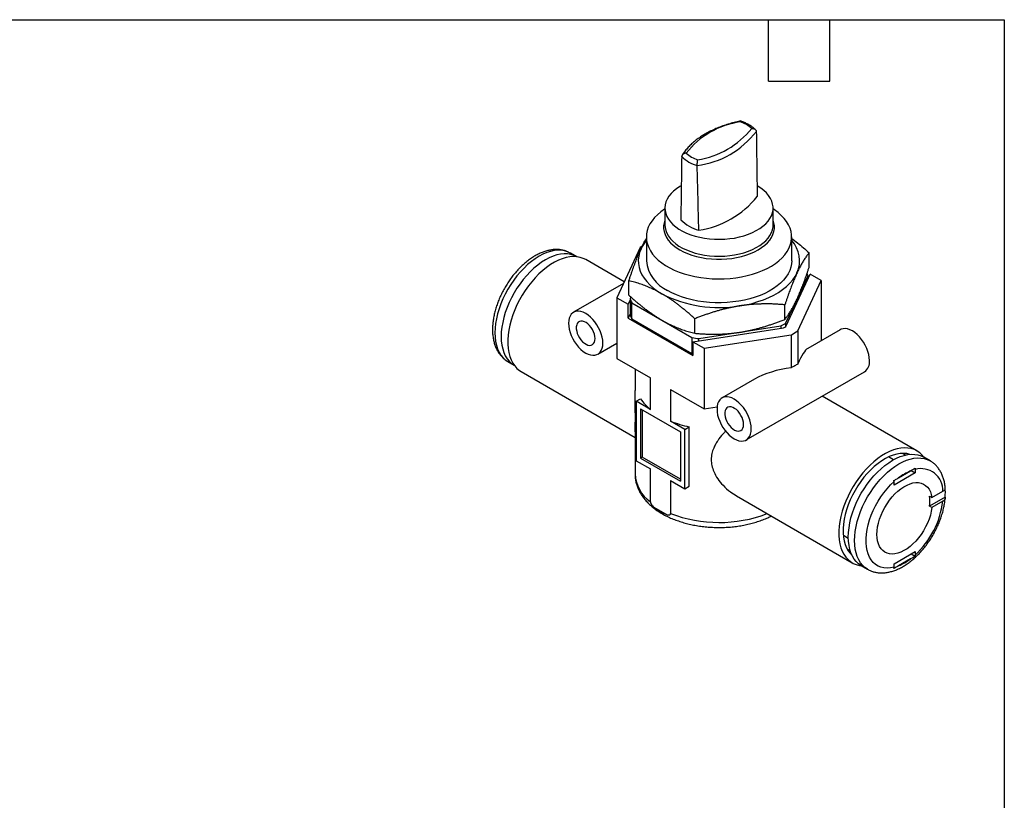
# Model space of a CAD drawing. Header units: millimetres. Extents: x 6 to 273, y 6 to 210.
# Tile 3 of 3: x 151 to 273, y 113 to 210. Entities that reach past the tile are written whole.
import ezdxf

# ---------------------------------------------------------------- set-up
doc = ezdxf.new("R2010")
doc.units = ezdxf.units.MM
doc.linetypes.add('SLD-Solid', pattern=[0])
doc.layers.add('TEXT', color=140, linetype='SLD-Solid', lineweight=25)

msp = doc.modelspace()

# ---------------------------------------------------------------- linework, layer by layer
for p, q in [((231.02, 186.23), (231.02, 184.13)), ((244.42, 184.13), (244.42, 186.23)), ((244.42, 184.08), (244.42, 184.13)), ((228.72, 182.65), (228.72, 179.69)), ((246.72, 179.69), (246.72, 182.65)), ((219.32, 180.65), (219.3, 180.66)), ((220.09, 180.2), (219.32, 180.65)), ((227.95, 181.35), (225.06, 175.12)), ((248.87, 178.88), (248.87, 180.69)), ((225.97, 177.09), (221.21, 179.84)), ((245.98, 171.57), (248.99, 178.05)), ((250.37, 177.25), (248.99, 178.05)), ((225.88, 176.9), (219.71, 173.33)), ((226.56, 175.43), (226.56, 177.24)), ((247.38, 174.93), (248.74, 177.87)), ((247.48, 171.01), (250.37, 177.25)), ((248.74, 177.87), (248.74, 177.51)), ((250.37, 177.25), (250.37, 169.81)), ((225.06, 175.12), (225.06, 167.61)), ((225.06, 175.12), (226.45, 174.32)), ((226.7, 174.86), (226.45, 174.32)), ((226.8, 175.22), (226.7, 174.99)), ((226.7, 174.99), (226.7, 173.03)), ((226.92, 172.53), (226.92, 174.49)), ((226.92, 174.49), (230.65, 172.35)), ((246.01, 172), (247.38, 174.93)), ((226.45, 172.61), (226.45, 174.32)), ((245.88, 172.44), (245.88, 174.25)), ((226.7, 173.14), (226.45, 172.61)), ((226.45, 172.61), (234.49, 167.96)), ((226.92, 172.53), (234.37, 168.24)), ((230.65, 172.35), (234.37, 170.2)), ((234.73, 170.72), (234.73, 172.53)), ((246.01, 171.64), (246.01, 172)), ((234.49, 169.68), (245.72, 171.41)), ((235.22, 170.07), (240.3, 170.85)), ((240.3, 170.85), (245.39, 171.64)), ((245.39, 171.64), (245.39, 171.36)), ((247.48, 171.01), (247.48, 166.92)), ((252.73, 171.17), (248.7, 168.84)), ((222.71, 168.13), (225.06, 169.49)), ((234.37, 170.2), (234.37, 168.24)), ((234.49, 169.68), (235.88, 168.88)), ((234.49, 169.68), (234.49, 167.96)), ((235.22, 169.79), (235.22, 170.07)), ((235.88, 168.88), (246.67, 170.55)), ((246.67, 170.55), (246.67, 166.46)), ((235.88, 168.88), (235.88, 161.36)), ((211.57, 167.22), (212.34, 166.78)), ((225.06, 167.61), (229.22, 165.21)), ((213.21, 165.99), (227.32, 157.84)), ((227.32, 166.31), (227.32, 163.63)), ((241.09, 157.52), (255.73, 165.97)), ((229.22, 161.29), (229.22, 165.21)), ((242.12, 165.04), (238.09, 162.72)), ((231.71, 163.77), (235.88, 161.36)), ((231.71, 163.77), (231.71, 159.85)), ((227.46, 162.3), (228, 162.61)), ((227.46, 162.3), (227.46, 154.95)), ((229.22, 161.29), (227.46, 162.3)), ((262.22, 156.17), (250.48, 162.94)), ((227.99, 161.38), (232.94, 158.53)), ((227.99, 161.38), (227.99, 155.26)), ((228.21, 161.26), (228.21, 155.38)), ((235.88, 161.36), (237.48, 161.61)), ((233.47, 158.83), (231.71, 159.85)), ((227.32, 158.53), (227.32, 153.32)), ((232.94, 158.53), (232.94, 152.4)), ((233.47, 158.83), (234.01, 159.14)), ((233.47, 151.48), (233.47, 158.83)), ((234.01, 151.79), (234.01, 159.14)), ((227.46, 154.95), (229.22, 153.94)), ((228.21, 155.38), (227.99, 155.26)), ((227.99, 155.26), (232.94, 152.4)), ((232.94, 152.65), (228.21, 155.38)), ((259.33, 155.06), (258.72, 155.42)), ((261.34, 155.73), (261.32, 155.75)), ((263.87, 154.93), (263.09, 155.38)), ((229.22, 149.85), (229.22, 153.94)), ((259.96, 152.83), (261.43, 153.68)), ((261.51, 153.73), (262.01, 153.44)), ((262.01, 153.87), (262.01, 153.44)), ((231.71, 152.5), (233.47, 151.48)), ((231.71, 152.5), (231.71, 148.42)), ((262.01, 153.44), (259.39, 151.93)), ((233.47, 151.48), (234.01, 151.79)), ((259.39, 151.93), (259.39, 152.36)), ((239.89, 150.59), (254.22, 142.31)), ((263.8, 150.54), (264.09, 150.38)), ((265.73, 150.43), (263.8, 149.32)), ((264.09, 150.38), (265.44, 151.16)), ((229.66, 149.2), (231.28, 148.26)), ((264.09, 149.15), (263.8, 149.32)), ((265.44, 149.94), (264.09, 149.15)), ((253.12, 145.72), (253.73, 145.36)), ((254.14, 143.31), (254.16, 143.3)), ((259.39, 142.18), (262.01, 143.69)), ((261.43, 142.79), (259.96, 141.94)), ((261.51, 143.41), (262, 143.13)), ((262.01, 143.69), (262.01, 143.27)), ((255.34, 141.96), (256.12, 141.51)), ((259.39, 141.76), (259.39, 142.18))]:
    msp.add_line(p, q)
at = {"flags": 128}
for points in [[(233.03, 188.99), (232.87, 188.9), (232.46, 188.62), (232.09, 188.33), (231.78, 188.02), (231.51, 187.69), (231.3, 187.34), (231.15, 186.99), (231.05, 186.63), (231.02, 186.27), (231.04, 185.91), (231.12, 185.55), (231.26, 185.2), (231.45, 184.85), (231.7, 184.52), (232.01, 184.2), (232.36, 183.9), (232.76, 183.62), (233.21, 183.37), (233.69, 183.14), (234.21, 182.93), (234.76, 182.76), (235.34, 182.61), (235.93, 182.5), (236.54, 182.42), (237.17, 182.37), (237.8, 182.36), (238.42, 182.38), (239.04, 182.44), (239.65, 182.52), (240.24, 182.65), (240.81, 182.8), (241.36, 182.98), (241.87, 183.19), (242.34, 183.43), (242.78, 183.69), (243.16, 183.98), (243.51, 184.28), (243.8, 184.6), (244.03, 184.94), (244.21, 185.28), (244.34, 185.64), (244.41, 186), (244.41, 186.36), (244.36, 186.72), (244.25, 187.08), (244.08, 187.43), (243.86, 187.77), (243.58, 188.1), (243.25, 188.4), (242.88, 188.69), (242.45, 188.96), (242.45, 188.96)], [(231.02, 186.12), (230.98, 186.09), (230.51, 185.76), (230.1, 185.41), (229.73, 185.04), (229.42, 184.66), (229.16, 184.26), (228.96, 183.85), (228.82, 183.44), (228.74, 183.02), (228.72, 182.59), (228.75, 182.17), (228.85, 181.75), (229.01, 181.34), (229.22, 180.93), (229.49, 180.54), (229.82, 180.16), (230.2, 179.79), (230.62, 179.45), (231.1, 179.13), (231.62, 178.83), (232.18, 178.55), (232.77, 178.3), (233.4, 178.09), (234.06, 177.9), (234.74, 177.74), (235.45, 177.62), (236.16, 177.53), (236.89, 177.47), (237.62, 177.45), (238.36, 177.46), (239.09, 177.51), (239.81, 177.59), (240.52, 177.71), (241.2, 177.86), (241.87, 178.04), (242.5, 178.25), (243.11, 178.49), (243.68, 178.75), (244.21, 179.05), (244.7, 179.37), (245.14, 179.71), (245.53, 180.06), (245.86, 180.44), (246.15, 180.83), (246.38, 181.23), (246.55, 181.65), (246.66, 182.06), (246.71, 182.49), (246.7, 182.91), (246.64, 183.33), (246.51, 183.75), (246.33, 184.16), (246.08, 184.56), (245.79, 184.95), (245.43, 185.32), (245.03, 185.67), (244.58, 186.01), (244.42, 186.12)], [(231.02, 184.74), (230.91, 184.41), (230.85, 184.05), (230.85, 183.68), (230.91, 183.32), (231.03, 182.96), (231.2, 182.6), (231.43, 182.26), (231.71, 181.93), (232.05, 181.62), (232.43, 181.33), (232.86, 181.06), (233.33, 180.81), (233.83, 180.59), (234.37, 180.4), (234.94, 180.24), (235.53, 180.1), (236.14, 180), (236.77, 179.94), (237.4, 179.9), (238.03, 179.9), (238.67, 179.94), (239.29, 180), (239.9, 180.1), (240.49, 180.24), (241.06, 180.4), (241.6, 180.59), (242.11, 180.81), (242.57, 181.06), (243, 181.33), (243.38, 181.62), (243.72, 181.93), (244, 182.26), (244.23, 182.6), (244.4, 182.96), (244.52, 183.32), (244.58, 183.68), (244.58, 184.05), (244.52, 184.41), (244.42, 184.74)], [(231.02, 184.13), (231.04, 183.81), (231.12, 183.46), (231.26, 183.1), (231.45, 182.76), (231.7, 182.42), (232.01, 182.11), (232.36, 181.81), (232.76, 181.53), (233.21, 181.27), (233.69, 181.04), (234.21, 180.84), (234.76, 180.66), (235.34, 180.52), (235.93, 180.4), (236.54, 180.32), (237.17, 180.28), (237.8, 180.26), (238.42, 180.29), (239.04, 180.34), (239.65, 180.43), (240.24, 180.55), (240.81, 180.7), (241.36, 180.88), (241.87, 181.1), (242.34, 181.33), (242.78, 181.6), (243.16, 181.88), (243.51, 182.18), (243.8, 182.51), (244.03, 182.84), (244.21, 183.19), (244.34, 183.54), (244.41, 183.91), (244.42, 184.08)], [(219.3, 180.66), (218.97, 180.82), (218.59, 180.93), (218.18, 181), (217.76, 181.01), (217.32, 180.96), (216.86, 180.87), (216.39, 180.72), (215.92, 180.52), (215.44, 180.26), (214.97, 179.96), (214.49, 179.62), (214.02, 179.23), (213.57, 178.8), (213.13, 178.33), (212.7, 177.83), (212.3, 177.31), (211.92, 176.75), (211.57, 176.17), (211.24, 175.58), (210.95, 174.97), (210.7, 174.36), (210.48, 173.74), (210.29, 173.13), (210.15, 172.52), (210.05, 171.92), (209.98, 171.34), (209.96, 170.77), (209.98, 170.23), (210.05, 169.72), (210.15, 169.24), (210.29, 168.8), (210.48, 168.39), (210.7, 168.03), (210.95, 167.71), (211.24, 167.45), (211.57, 167.22), (211.57, 167.22)], [(220.1, 180.2), (219.74, 180.37), (219.36, 180.49), (218.96, 180.55), (218.54, 180.56), (218.09, 180.52), (217.64, 180.42), (217.17, 180.27), (216.7, 180.07), (216.22, 179.82), (215.74, 179.52), (215.27, 179.17), (214.8, 178.78), (214.35, 178.35), (213.9, 177.89), (213.48, 177.39), (213.08, 176.86), (212.7, 176.3), (212.35, 175.72), (212.02, 175.13), (211.73, 174.53), (211.47, 173.91), (211.25, 173.29), (211.07, 172.68), (210.93, 172.07), (210.82, 171.47), (210.76, 170.89), (210.74, 170.32), (210.76, 169.78), (210.82, 169.27), (210.93, 168.79), (211.07, 168.35), (211.25, 167.95), (211.47, 167.58), (211.73, 167.27), (212.02, 167), (212.35, 166.78), (212.35, 166.78)], [(228.06, 181.19), (227.88, 180.74), (227.77, 180.28), (227.72, 179.81), (227.73, 179.35), (227.82, 178.88), (227.96, 178.43), (228.17, 177.98), (228.44, 177.54), (228.77, 177.12), (229.16, 176.71), (229.6, 176.32), (230.1, 175.95), (230.65, 175.61)], [(221.21, 179.84), (220.9, 180), (220.52, 180.12), (220.11, 180.2), (219.68, 180.22), (219.23, 180.18), (218.77, 180.1), (218.3, 179.95), (217.82, 179.76), (217.33, 179.52), (216.85, 179.22), (216.36, 178.88), (215.88, 178.5), (215.42, 178.07), (214.96, 177.61), (214.52, 177.11), (214.11, 176.58), (213.71, 176.03), (213.34, 175.45), (213, 174.85), (212.69, 174.24), (212.42, 173.61), (212.18, 172.99), (211.97, 172.36), (211.81, 171.74), (211.68, 171.12), (211.6, 170.52), (211.56, 169.93), (211.56, 169.37), (211.6, 168.84), (211.68, 168.33), (211.81, 167.86), (211.97, 167.42), (212.18, 167.03), (212.42, 166.68), (212.69, 166.38), (213, 166.12), (213.21, 165.99)], [(246.72, 179.69), (246.69, 179.32), (246.61, 178.9), (246.47, 178.49), (246.27, 178.08), (246.01, 177.68), (245.7, 177.3), (245.34, 176.93), (244.92, 176.58), (244.46, 176.25), (243.95, 175.95), (243.4, 175.67), (242.81, 175.41), (242.19, 175.19), (241.54, 174.99), (240.86, 174.83), (240.16, 174.7), (239.45, 174.6), (238.72, 174.53), (237.99, 174.5), (237.26, 174.51), (236.53, 174.54), (235.8, 174.62), (235.09, 174.72), (234.4, 174.86), (233.73, 175.04), (233.08, 175.24), (232.47, 175.47), (231.89, 175.73), (231.35, 176.02)], [(240.3, 174.12), (241.07, 174.26), (241.82, 174.43), (242.54, 174.64), (243.23, 174.88), (243.88, 175.15), (244.5, 175.45), (245.07, 175.78), (245.59, 176.13), (246.06, 176.51), (246.48, 176.91), (246.84, 177.33), (247.14, 177.76), (247.38, 178.2)], [(223.33, 169.51), (223.31, 169.87), (223.24, 170.25), (223.14, 170.64), (222.99, 171.03), (222.81, 171.41), (222.59, 171.78), (222.35, 172.13), (222.09, 172.45), (221.8, 172.74), (221.51, 172.98), (221.21, 173.18), (220.9, 173.33), (220.61, 173.43), (220.32, 173.47), (220.06, 173.46), (219.82, 173.39), (219.6, 173.26), (219.42, 173.09), (219.28, 172.86), (219.17, 172.6), (219.11, 172.29), (219.08, 171.96), (219.11, 171.6), (219.17, 171.22), (219.28, 170.83), (219.42, 170.44), (219.6, 170.05), (219.82, 169.68), (220.06, 169.33), (220.32, 169.01), (220.61, 168.73), (220.9, 168.48), (221.21, 168.28), (221.51, 168.13), (221.8, 168.04), (222.09, 168), (222.35, 168.01), (222.59, 168.08), (222.81, 168.2), (222.99, 168.38), (223.14, 168.6), (223.24, 168.87), (223.31, 169.17), (223.33, 169.51)], [(222.37, 170.06), (222.35, 170.33), (222.29, 170.61), (222.19, 170.89), (222.05, 171.18), (221.88, 171.44), (221.69, 171.68), (221.48, 171.88), (221.26, 172.05), (221.04, 172.16), (220.82, 172.23), (220.62, 172.24), (220.44, 172.19), (220.29, 172.1), (220.17, 171.95), (220.09, 171.76), (220.04, 171.53), (220.04, 171.28), (220.09, 171), (220.17, 170.71), (220.29, 170.43), (220.44, 170.16), (220.62, 169.9), (220.82, 169.68), (221.04, 169.5), (221.26, 169.36), (221.48, 169.27), (221.69, 169.23), (221.88, 169.24), (222.05, 169.32), (222.19, 169.44), (222.29, 169.61), (222.35, 169.82), (222.37, 170.06)], [(256.35, 167.35), (256.33, 167.71), (256.26, 168.08), (256.16, 168.47), (256.01, 168.86), (255.83, 169.25), (255.62, 169.62), (255.37, 169.97), (255.11, 170.29), (254.83, 170.58), (254.53, 170.82), (254.23, 171.02), (253.93, 171.17), (253.63, 171.27), (253.35, 171.31), (253.08, 171.29), (252.84, 171.22), (252.73, 171.17)], [(234.37, 168.24), (234.47, 168.22), (234.49, 168.22)], [(241.71, 158.9), (241.69, 159.26), (241.63, 159.63), (241.52, 160.02), (241.37, 160.41), (241.19, 160.8), (240.98, 161.17), (240.74, 161.52), (240.47, 161.84), (240.19, 162.13), (239.89, 162.37), (239.59, 162.57), (239.29, 162.72), (238.99, 162.82), (238.71, 162.86), (238.44, 162.84), (238.2, 162.77), (237.99, 162.65), (237.81, 162.47), (237.66, 162.25), (237.55, 161.98), (237.49, 161.68), (237.47, 161.34), (237.49, 160.98), (237.55, 160.6), (237.66, 160.22), (237.81, 159.83), (237.99, 159.44), (238.2, 159.07), (238.44, 158.72), (238.71, 158.4), (238.99, 158.11), (239.29, 157.87), (239.59, 157.67), (239.89, 157.52), (240.19, 157.42), (240.47, 157.38), (240.74, 157.4), (240.98, 157.47), (241.19, 157.59), (241.37, 157.77), (241.52, 157.99), (241.63, 158.25), (241.69, 158.56), (241.71, 158.9)], [(240.76, 159.45), (240.74, 159.71), (240.67, 160), (240.57, 160.28), (240.43, 160.56), (240.27, 160.83), (240.08, 161.07), (239.87, 161.27), (239.65, 161.43), (239.42, 161.55), (239.21, 161.61), (239.01, 161.62), (238.83, 161.58), (238.67, 161.48), (238.55, 161.34), (238.47, 161.15), (238.43, 160.92), (238.43, 160.66), (238.47, 160.39), (238.55, 160.1), (238.67, 159.82), (238.83, 159.54), (239.01, 159.29), (239.21, 159.07), (239.42, 158.88), (239.65, 158.74), (239.87, 158.65), (240.08, 158.61), (240.27, 158.63), (240.43, 158.7), (240.57, 158.82), (240.67, 158.99), (240.74, 159.2), (240.76, 159.45)], [(263.09, 155.38), (262.88, 155.63), (262.59, 155.91), (262.27, 156.14), (261.91, 156.32), (261.53, 156.45), (261.12, 156.52), (260.69, 156.54), (260.25, 156.51), (259.78, 156.42), (259.31, 156.28), (258.83, 156.09), (258.34, 155.84), (257.86, 155.55), (257.37, 155.21), (256.9, 154.82), (256.43, 154.4), (255.97, 153.94), (255.54, 153.44), (255.12, 152.91), (254.72, 152.35), (254.35, 151.77), (254.01, 151.17), (253.7, 150.56), (253.43, 149.94), (253.19, 149.31), (252.98, 148.68), (252.82, 148.06), (252.7, 147.44), (252.61, 146.84), (252.57, 146.26), (252.57, 145.7), (252.61, 145.16), (252.7, 144.65), (252.82, 144.18), (252.98, 143.75), (253.19, 143.36), (253.43, 143.01), (253.7, 142.7), (254.01, 142.45), (254.35, 142.24), (254.72, 142.09), (255.12, 141.99), (255.34, 141.96)], [(261.37, 155.73), (261.37, 155.73), (260.99, 155.82), (260.58, 155.86), (260.16, 155.84), (259.72, 155.77), (259.27, 155.64), (258.8, 155.46), (258.34, 155.23), (257.87, 154.94), (257.41, 154.62), (256.95, 154.24), (256.51, 153.83), (256.07, 153.37), (255.66, 152.89), (255.27, 152.37), (254.9, 151.83), (254.56, 151.26), (254.25, 150.68), (253.97, 150.09), (253.73, 149.49), (253.52, 148.88), (253.35, 148.28), (253.23, 147.69), (253.14, 147.11), (253.1, 146.55), (253.1, 146.01), (253.14, 145.5), (253.23, 145.02), (253.35, 144.57), (253.52, 144.17), (253.73, 143.8), (253.97, 143.48), (254.17, 143.27)], [(255.34, 141.96), (255.34, 141.96), (255.01, 142.18), (254.72, 142.45), (254.47, 142.76), (254.25, 143.13), (254.06, 143.53), (253.92, 143.97), (253.82, 144.45), (253.75, 144.97), (253.73, 145.5), (253.75, 146.07), (253.82, 146.65), (253.92, 147.25), (254.06, 147.86), (254.25, 148.48), (254.47, 149.09), (254.72, 149.71), (255.01, 150.31), (255.34, 150.91), (255.69, 151.48), (256.07, 152.04), (256.47, 152.57), (256.9, 153.07), (257.34, 153.53), (257.79, 153.96), (258.26, 154.35), (258.73, 154.7), (259.21, 155), (259.69, 155.25), (260.16, 155.45), (260.63, 155.6), (261.09, 155.7), (261.53, 155.74), (261.95, 155.73), (262.36, 155.67), (262.74, 155.55), (263.09, 155.38)], [(256.11, 141.51), (255.79, 141.73), (255.5, 142), (255.24, 142.32), (255.02, 142.68), (254.84, 143.08), (254.7, 143.53), (254.59, 144), (254.53, 144.52), (254.51, 145.06), (254.53, 145.62), (254.59, 146.2), (254.7, 146.8), (254.84, 147.41), (255.02, 148.03), (255.24, 148.64), (255.5, 149.26), (255.79, 149.86), (256.12, 150.46), (256.47, 151.03), (256.85, 151.59), (257.25, 152.12), (257.67, 152.62), (258.12, 153.08), (258.57, 153.51), (259.04, 153.9), (259.51, 154.25), (259.99, 154.55), (260.47, 154.8), (260.94, 155), (261.41, 155.15), (261.86, 155.25), (262.31, 155.29), (262.73, 155.28), (263.13, 155.22), (263.51, 155.1), (263.86, 154.94)], [(260.76, 155.63), (260.49, 155.83), (260.46, 155.86)], [(259.39, 141.76), (258.96, 141.67), (258.54, 141.65), (258.14, 141.68), (257.77, 141.77), (257.42, 141.91), (257.1, 142.11), (256.82, 142.36), (256.57, 142.66), (256.36, 143), (256.19, 143.4), (256.06, 143.83), (255.97, 144.29), (255.93, 144.79), (255.93, 145.32), (255.97, 145.87), (256.06, 146.44), (256.19, 147.02), (256.36, 147.61), (256.57, 148.2), (256.82, 148.79), (257.1, 149.36), (257.42, 149.93), (257.77, 150.47), (258.14, 150.99), (258.54, 151.48), (258.96, 151.94), (259.39, 152.36)], [(264.09, 149.15), (264.01, 148.68), (263.89, 148.2), (263.73, 147.71), (263.53, 147.22), (263.3, 146.74), (263.04, 146.27), (262.75, 145.82), (262.43, 145.4), (262.1, 145), (261.74, 144.64), (261.38, 144.32), (261, 144.04), (260.62, 143.81), (260.24, 143.62), (259.87, 143.49), (259.51, 143.41), (259.16, 143.38), (258.83, 143.41), (258.53, 143.49), (258.25, 143.63), (258, 143.81), (257.78, 144.05), (257.6, 144.33), (257.46, 144.65), (257.35, 145.01), (257.29, 145.41), (257.27, 145.83), (257.29, 146.28), (257.35, 146.75), (257.46, 147.23), (257.6, 147.72), (257.78, 148.21), (258, 148.69), (258.25, 149.16), (258.53, 149.62), (258.83, 150.06), (259.16, 150.46), (259.51, 150.84), (259.87, 151.18), (260.24, 151.47), (260.62, 151.73), (261, 151.93), (261.38, 152.08), (261.74, 152.19), (262.1, 152.23), (262.43, 152.23), (262.75, 152.17), (263.04, 152.06), (263.3, 151.89), (263.53, 151.68), (263.73, 151.41), (263.89, 151.11), (264.01, 150.76), (264.09, 150.38)], [(253.61, 144), (253.9, 143.87), (253.95, 143.85)]]:
    msp.add_lwpolyline(points, dxfattribs=at)
for centre, radius, start, end in [((241.85, 186.56), 10.45, 98.2369, 141.7577), ((238.83, 192.62), 4.55, 49.56, 70.4454), ((233.56, 202.47), 11.08, 277.5801, 322.4145), ((233.37, 202.9), 10.83, 279.0441, 320.9505), ((236.6, 196.49), 4.55, 229.56, 250.4454), ((236.5, 196.26), 5, 227.1671, 252.8383), ((233.61, 194.63), 11.25, 278.2129, 321.7817), ((236.51, 188.31), 4.99, 225.0441, 254.9612), ((232.3, 179.18), 4.69, 139.7373, 154.6238), ((244.03, 179.71), 3.67, 335.7262, 42.9438), ((234.32, 171.23), 11.97, 120.7302, 122.1803), ((233.21, 180.13), 4.51, 185.5752, 245.745), ((244.59, 176.24), 4.45, 21.4301, 25.1679), ((237.7, 189.27), 15.37, 242.6653, 279.7486), ((230.93, 176.65), 4.55, 201.4682, 208.3287), ((230.93, 174.69), 4.55, 201.4682, 208.3287), ((240.38, 181.04), 10.65, 298.052, 301.9426), ((240.43, 180.88), 10.84, 299.2035, 300.7911), ((240.84, 181.59), 12.49, 297.8555, 302.1391), ((237.59, 188.18), 18.27, 259.8495, 262.5644), ((254.86, 167.19), 1.5, 305.3847, 5.9275), ((232.98, 165.98), 6.01, 214.0968, 231.3605), ((237.01, 172.96), 14.14, 248.0144, 257.7654), ((263.84, 147.81), 6.34, 112.3344, 127.6603), ((262.74, 151.26), 2.71, 357.8651, 105.6985), ((231.82, 153.54), 4.51, 182.7998, 234.8611), ((258.64, 151.04), 7.11, 355.059, 4.941), ((259.28, 149.93), 4.56, 352.2809, 7.7191), ((235.3, 157.1), 9.71, 234.4575, 245.5479), ((254.67, 151.26), 10.85, 312.5247, 352.9847), ((237.72, 164.01), 16.71, 248.935, 290.8935), ((257.55, 147.81), 6.34, 292.3344, 307.6603)]:
    msp.add_arc(centre, radius, start, end)
for centre, major_axis, ratio, start_param, end_param in [((247.6, 164.75), (1.31, 4.14), 0.201938, 0.217274, 1.081894), ((246.21, 163.94), (5.78, 1.08), 0.410779, 1.414753, 2.279373)]:
    msp.add_ellipse(centre, major_axis=major_axis, ratio=ratio, start_param=start_param, end_param=end_param)
for points, knots in [([(240.39, 197.01), (240.31, 197), (239.97, 196.93), (239.4, 196.78), (238.69, 196.57), (238, 196.33), (237.34, 196.07), (236.7, 195.78), (236.1, 195.46), (235.54, 195.12), (235.02, 194.76), (234.54, 194.37), (234.1, 193.97), (233.71, 193.54), (233.39, 193.14), (233.22, 192.88), (233.15, 192.77)], [0, 0, 0, 0, 0.025261, 0.101597, 0.177988, 0.254435, 0.330943, 0.407516, 0.48415, 0.560839, 0.637564, 0.714287, 0.790949, 0.86748, 0.943785, 1, 1, 1, 1]), ([(240.39, 197.01), (240.39, 197.01), (240.38, 197), (240.37, 196.94), (240.36, 196.9)], [0, 0, 0, 0, 0.3681982, 1, 1, 1, 1]), ([(242.23, 195.94), (242.19, 195.98), (242.05, 196.11), (241.78, 196.32), (241.41, 196.56), (241, 196.77), (240.66, 196.92), (240.45, 196.99), (240.4, 197.01)], [0, 0, 0, 0, 0.088616, 0.297069, 0.506442, 0.716604, 0.926811, 1, 1, 1, 1]), ([(241.78, 196.08), (241.81, 196.08), (241.86, 196.08), (241.93, 196.08), (242, 196.06), (242.06, 196.04), (242.12, 196.02), (242.19, 195.98), (242.26, 195.91), (242.32, 195.82), (242.33, 195.75), (242.34, 195.71)], [0, 0, 0, 0, 0.0951706, 0.185996, 0.2724444, 0.3544975, 0.4321551, 0.5054391, 0.6814593, 0.8457131, 1, 1, 1, 1]), ([(233.65, 193.03), (233.62, 193.03), (233.57, 193.02), (233.5, 193.01), (233.43, 192.99), (233.37, 192.96), (233.32, 192.93), (233.25, 192.88), (233.17, 192.81), (233.11, 192.7), (233.1, 192.63), (233.1, 192.6)], [0, 0, 0, 0, 0.095171, 0.185996, 0.272444, 0.354498, 0.432155, 0.505439, 0.681459, 0.845713, 1, 1, 1, 1]), ([(235.02, 191.49), (235.02, 191.5), (235.02, 191.54), (235.02, 191.6), (235.02, 191.67), (235.03, 191.73), (235.03, 191.81), (235.04, 191.89), (235.05, 192), (235.06, 192.11), (235.07, 192.18), (235.08, 192.21)], [0, 0, 0, 0, 0.076185, 0.154599, 0.235524, 0.319206, 0.405849, 0.495618, 0.646244, 0.814397, 1, 1, 1, 1]), ([(228.06, 181.19), (228.22, 181.52), (228.44, 181.99), (228.65, 182.34), (228.72, 182.44)], [0, 0, 0, 0, 0.717282, 1, 1, 1, 1]), ([(246.72, 182.47), (246.96, 182.29), (247.69, 181.75), (248.4, 181.11), (248.87, 180.69)], [0, 0, 0, 0, 0.333937, 1, 1, 1, 1]), ([(219.3, 180.66), (219.19, 180.71), (218.97, 180.83), (218.59, 180.97), (218.18, 181.06), (217.75, 181.1), (217.31, 181.1), (216.86, 181.04), (216.39, 180.94), (215.92, 180.79), (215.44, 180.58), (214.96, 180.33), (214.49, 180.04), (214.02, 179.7), (213.57, 179.32), (213.12, 178.91), (212.7, 178.46), (212.29, 177.99), (211.91, 177.49), (211.55, 176.96), (211.21, 176.42), (210.91, 175.85), (210.63, 175.28), (210.38, 174.7), (210.17, 174.11), (209.99, 173.52), (209.85, 172.93), (209.75, 172.34), (209.69, 171.77), (209.66, 171.2), (209.68, 170.66), (209.74, 170.13), (209.85, 169.62), (210, 169.15), (210.19, 168.71), (210.42, 168.31), (210.69, 167.95), (210.99, 167.64), (211.29, 167.39), (211.49, 167.28), (211.57, 167.23)], [0, 0, 0, 0, 0.020933, 0.045454, 0.070064, 0.094936, 0.120205, 0.145952, 0.17219, 0.198865, 0.225875, 0.253101, 0.280437, 0.307792, 0.335113, 0.36238, 0.389589, 0.416743, 0.443854, 0.470932, 0.497994, 0.525053, 0.552123, 0.579218, 0.606353, 0.633544, 0.660805, 0.68815, 0.715585, 0.74311, 0.77071, 0.798337, 0.825897, 0.853271, 0.880316, 0.9069, 0.93294, 0.958433, 0.983457, 1, 1, 1, 1]), ([(226.56, 177.24), (226.61, 177.37), (226.69, 177.64), (226.83, 178.03), (226.96, 178.41), (227.08, 178.77), (227.21, 179.12), (227.34, 179.45), (227.46, 179.78), (227.58, 180.09), (227.7, 180.38), (227.82, 180.66), (227.94, 180.93), (228.02, 181.1), (228.06, 181.19)], [0, 0, 0, 0, 0.090811, 0.180126, 0.267981, 0.354416, 0.439469, 0.523184, 0.605605, 0.686779, 0.766753, 0.845578, 0.923309, 1, 1, 1, 1]), ([(248.87, 180.69), (248.83, 180.64), (248.74, 180.52), (248.61, 180.35), (248.48, 180.16), (248.35, 179.97), (248.22, 179.78), (248.1, 179.57), (247.97, 179.36), (247.85, 179.14), (247.73, 178.92), (247.61, 178.69), (247.49, 178.45), (247.41, 178.28), (247.38, 178.2)], [0, 0, 0, 0, 0.090811, 0.180126, 0.267981, 0.354416, 0.439469, 0.523184, 0.605605, 0.686779, 0.766753, 0.845578, 0.923309, 1, 1, 1, 1]), ([(247.38, 178.2), (247.34, 178.12), (247.27, 177.97), (247.16, 177.72), (247.05, 177.46), (246.94, 177.19), (246.83, 176.91), (246.71, 176.62), (246.6, 176.31), (246.48, 176), (246.36, 175.67), (246.24, 175.33), (246.12, 174.98), (246, 174.62), (245.92, 174.38), (245.88, 174.25)], [0, 0, 0, 0, 0.070755, 0.142393, 0.214957, 0.288489, 0.363029, 0.438617, 0.51529, 0.593083, 0.672031, 0.752166, 0.833519, 0.916121, 1, 1, 1, 1]), ([(247.38, 174.93), (247.41, 175.01), (247.48, 175.17), (247.59, 175.42), (247.7, 175.68), (247.81, 175.94), (247.93, 176.23), (248.04, 176.52), (248.15, 176.82), (248.27, 177.14), (248.39, 177.46), (248.51, 177.8), (248.63, 178.15), (248.75, 178.51), (248.83, 178.76), (248.87, 178.88)], [0, 0, 0, 0, 0.0707554, 0.1423932, 0.214957, 0.2884889, 0.3630294, 0.4386174, 0.5152901, 0.5930832, 0.6720309, 0.7521658, 0.8335193, 0.9161212, 1, 1, 1, 1]), ([(230.65, 175.61), (230.55, 175.67), (230.35, 175.78), (230.05, 175.94), (229.75, 176.09), (229.45, 176.23), (229.14, 176.37), (228.83, 176.51), (228.52, 176.63), (228.2, 176.75), (227.88, 176.86), (227.56, 176.97), (227.23, 177.06), (226.9, 177.16), (226.67, 177.21), (226.56, 177.24)], [0, 0, 0, 0, 0.070755, 0.142393, 0.214957, 0.288489, 0.363029, 0.438617, 0.51529, 0.593083, 0.672031, 0.752166, 0.833519, 0.916121, 1, 1, 1, 1]), ([(234.73, 172.53), (234.61, 172.64), (234.37, 172.85), (234.01, 173.17), (233.65, 173.47), (233.3, 173.75), (232.96, 174.03), (232.62, 174.29), (232.28, 174.55), (231.94, 174.78), (231.61, 175.01), (231.29, 175.22), (230.96, 175.43), (230.75, 175.55), (230.65, 175.61)], [0, 0, 0, 0, 0.090811, 0.180126, 0.267981, 0.354416, 0.439469, 0.523184, 0.605605, 0.686779, 0.766753, 0.845578, 0.923309, 1, 1, 1, 1]), ([(226.56, 175.43), (226.68, 175.32), (226.92, 175.11), (227.28, 174.79), (227.64, 174.49), (227.99, 174.2), (228.33, 173.93), (228.68, 173.66), (229.01, 173.41), (229.35, 173.18), (229.68, 172.95), (230, 172.74), (230.33, 172.53), (230.54, 172.41), (230.65, 172.35)], [0, 0, 0, 0, 0.090811, 0.180126, 0.267981, 0.354416, 0.439469, 0.523184, 0.605605, 0.686779, 0.766753, 0.845578, 0.923309, 1, 1, 1, 1]), ([(245.88, 172.44), (245.93, 172.5), (246.01, 172.61), (246.14, 172.79), (246.27, 172.97), (246.4, 173.16), (246.53, 173.36), (246.65, 173.56), (246.78, 173.77), (246.9, 173.99), (247.02, 174.22), (247.14, 174.45), (247.26, 174.69), (247.34, 174.85), (247.38, 174.93)], [0, 0, 0, 0, 0.090811, 0.180126, 0.267981, 0.354416, 0.439469, 0.523184, 0.605605, 0.686779, 0.766753, 0.845578, 0.923309, 1, 1, 1, 1]), ([(240.3, 174.12), (240.17, 174.1), (239.9, 174.05), (239.5, 173.98), (239.09, 173.89), (238.67, 173.8), (238.25, 173.69), (237.83, 173.58), (237.4, 173.46), (236.97, 173.33), (236.53, 173.19), (236.08, 173.03), (235.64, 172.87), (235.18, 172.71), (234.88, 172.59), (234.73, 172.53)], [0, 0, 0, 0, 0.070755, 0.142393, 0.214957, 0.288489, 0.363029, 0.438617, 0.51529, 0.593083, 0.672031, 0.752166, 0.833519, 0.916121, 1, 1, 1, 1]), ([(245.88, 174.25), (245.72, 174.27), (245.39, 174.29), (244.9, 174.32), (244.42, 174.35), (243.94, 174.36), (243.46, 174.36), (243, 174.35), (242.53, 174.34), (242.08, 174.31), (241.63, 174.28), (241.18, 174.24), (240.74, 174.18), (240.45, 174.14), (240.3, 174.12)], [0, 0, 0, 0, 0.0908108, 0.1801257, 0.2679812, 0.3544156, 0.4394693, 0.5231844, 0.6056053, 0.6867786, 0.7667527, 0.8455785, 0.9233092, 1, 1, 1, 1]), ([(230.65, 172.35), (230.74, 172.29), (230.94, 172.18), (231.24, 172.02), (231.54, 171.87), (231.84, 171.72), (232.15, 171.59), (232.46, 171.45), (232.77, 171.33), (233.09, 171.21), (233.41, 171.1), (233.74, 170.99), (234.06, 170.89), (234.4, 170.8), (234.62, 170.75), (234.73, 170.72)], [0, 0, 0, 0, 0.070755, 0.142393, 0.214957, 0.288489, 0.363029, 0.438617, 0.51529, 0.593083, 0.672031, 0.752166, 0.833519, 0.916121, 1, 1, 1, 1]), ([(240.3, 170.85), (240.44, 170.87), (240.71, 170.92), (241.11, 170.99), (241.52, 171.08), (241.94, 171.17), (242.36, 171.28), (242.78, 171.39), (243.21, 171.51), (243.64, 171.64), (244.08, 171.79), (244.53, 171.94), (244.97, 172.1), (245.43, 172.27), (245.73, 172.38), (245.88, 172.44)], [0, 0, 0, 0, 0.070755, 0.142393, 0.214957, 0.288489, 0.363029, 0.438617, 0.51529, 0.593083, 0.672031, 0.752166, 0.833519, 0.916121, 1, 1, 1, 1]), ([(234.73, 170.72), (234.89, 170.71), (235.22, 170.68), (235.71, 170.65), (236.19, 170.63), (236.67, 170.61), (237.15, 170.61), (237.61, 170.62), (238.08, 170.63), (238.53, 170.66), (238.98, 170.69), (239.43, 170.74), (239.87, 170.79), (240.16, 170.83), (240.3, 170.85)], [0, 0, 0, 0, 0.090811, 0.180126, 0.267981, 0.354416, 0.439469, 0.523184, 0.605605, 0.686779, 0.766753, 0.845578, 0.923309, 1, 1, 1, 1]), ([(247.48, 166.92), (247.42, 166.88), (247.29, 166.8), (247.09, 166.68), (246.88, 166.57), (246.74, 166.49), (246.67, 166.46)], [0, 0, 0, 0, 0.2500586, 0.5, 0.7499414, 1, 1, 1, 1]), ([(227.32, 158.53), (227.32, 158.56), (227.32, 158.67), (227.33, 158.92), (227.34, 159.31), (227.36, 159.83), (227.36, 160.53), (227.35, 161.33), (227.34, 162.27), (227.31, 163.05), (227.32, 163.53), (227.32, 163.63)], [0, 0, 0, 0, 0.042902, 0.136363, 0.229795, 0.365719, 0.505424, 0.64096, 0.780457, 0.957709, 1, 1, 1, 1]), ([(238.54, 158.6), (238.43, 158.48), (238.07, 158.11), (237.64, 157.57), (237.28, 156.98), (237.01, 156.45), (236.81, 155.82), (236.73, 155.08), (236.82, 154.33), (237.08, 153.53), (237.54, 152.69), (238.24, 151.84), (239.03, 151.11), (239.64, 150.76), (239.9, 150.61)], [0, 0, 0, 0, 0.044742, 0.150415, 0.20459, 0.258748, 0.337537, 0.418517, 0.497081, 0.577941, 0.680686, 0.786099, 0.910217, 1, 1, 1, 1]), ([(265.73, 151.6), (265.73, 151.67), (265.71, 151.92), (265.63, 152.32), (265.5, 152.81), (265.33, 153.27), (265.11, 153.69), (264.86, 154.06), (264.57, 154.4), (264.25, 154.68), (264.01, 154.86), (263.87, 154.93), (263.85, 154.93)], [0, 0, 0, 0, 0.046833, 0.169754, 0.292088, 0.41323, 0.532548, 0.649559, 0.764093, 0.876354, 0.986865, 1, 1, 1, 1]), ([(261.43, 153.68), (261.53, 153.74), (261.72, 153.85), (261.9, 153.96), (262, 154.02)], [0, 0, 0, 0, 0.5024433, 1, 1, 1, 1]), ([(227.32, 153.32), (227.32, 153.22), (227.32, 152.96), (227.38, 152.54), (227.49, 152.06), (227.65, 151.59), (227.86, 151.13), (228.12, 150.69), (228.44, 150.25), (228.8, 149.84), (229.21, 149.44), (229.66, 149.06), (230.16, 148.7), (230.7, 148.37), (231.27, 148.06), (231.88, 147.78), (232.52, 147.54), (233.18, 147.32), (233.86, 147.13), (234.56, 146.98), (235.28, 146.86), (236.01, 146.76), (236.74, 146.71), (237.48, 146.68), (238.23, 146.68), (238.96, 146.72), (239.7, 146.79), (240.42, 146.9), (241.13, 147.03), (241.83, 147.2), (242.5, 147.4), (243.16, 147.63), (243.73, 147.86), (244.06, 148.03), (244.2, 148.1)], [0, 0, 0, 0, 0.017801, 0.046982, 0.076186, 0.10558, 0.13531, 0.165494, 0.196203, 0.227459, 0.259226, 0.291422, 0.323939, 0.35666, 0.389487, 0.42233, 0.455138, 0.487886, 0.520565, 0.553176, 0.585727, 0.618229, 0.650694, 0.683138, 0.715576, 0.748023, 0.78049, 0.812993, 0.84555, 0.878174, 0.910881, 0.943682, 0.976586, 1, 1, 1, 1]), ([(259.38, 152.51), (259.44, 152.54), (259.58, 152.61), (259.77, 152.72), (259.9, 152.8), (259.96, 152.83)], [0, 0, 0, 0, 0.33131, 0.664352, 1, 1, 1, 1]), ([(265.44, 151.16), (265.5, 151.2), (265.6, 151.27), (265.7, 151.4), (265.74, 151.51), (265.73, 151.58), (265.73, 151.6)], [0, 0, 0, 0, 0.302146, 0.587424, 0.8558094, 1, 1, 1, 1]), ([(256.11, 141.52), (256.15, 141.49), (256.31, 141.39), (256.61, 141.27), (257.01, 141.14), (257.43, 141.07), (257.86, 141.05), (258.31, 141.07), (258.77, 141.15), (259.24, 141.27), (259.72, 141.45), (260.19, 141.67), (260.67, 141.94), (261.14, 142.26), (261.6, 142.61), (262.05, 143), (262.49, 143.43), (262.91, 143.89), (263.3, 144.38), (263.68, 144.89), (264.03, 145.42), (264.35, 145.97), (264.65, 146.54), (264.91, 147.12), (265.14, 147.7), (265.34, 148.29), (265.5, 148.89), (265.63, 149.47), (265.7, 149.95), (265.72, 150.23), (265.73, 150.32)], [0, 0, 0, 0, 0.012272, 0.046625, 0.080963, 0.115531, 0.150552, 0.186189, 0.222514, 0.259505, 0.297053, 0.335, 0.373184, 0.411468, 0.449736, 0.487942, 0.526068, 0.564113, 0.602088, 0.640008, 0.677891, 0.71576, 0.753634, 0.791531, 0.829471, 0.867476, 0.905568, 0.943767, 0.982088, 1, 1, 1, 1]), ([(265.73, 150.43), (265.73, 150.41), (265.74, 150.38), (265.74, 150.32), (265.73, 150.26), (265.71, 150.21), (265.68, 150.15), (265.64, 150.09), (265.58, 150.04), (265.52, 149.98), (265.47, 149.95), (265.44, 149.94)], [0, 0, 0, 0, 0.0990274, 0.2010713, 0.3061354, 0.4142223, 0.5253331, 0.6394677, 0.7566252, 0.8768035, 1, 1, 1, 1]), ([(229.22, 149.85), (229.22, 149.84), (229.23, 149.81), (229.24, 149.77), (229.25, 149.72), (229.28, 149.66), (229.31, 149.61), (229.35, 149.55), (229.41, 149.46), (229.51, 149.34), (229.61, 149.25), (229.66, 149.2)], [0, 0, 0, 0, 0.059462, 0.120142, 0.184069, 0.252985, 0.328288, 0.411053, 0.502091, 0.728351, 1, 1, 1, 1]), ([(231.28, 148.26), (231.31, 148.25), (231.35, 148.24), (231.42, 148.24), (231.49, 148.23), (231.56, 148.24), (231.62, 148.26), (231.67, 148.3), (231.71, 148.35), (231.71, 148.4), (231.71, 148.42)], [0, 0, 0, 0, 0.131254, 0.248058, 0.3758, 0.499708, 0.652315, 0.781948, 0.894785, 1, 1, 1, 1]), ([(262, 143.13), (261.93, 143.09), (261.81, 143.01), (261.62, 142.9), (261.49, 142.82), (261.43, 142.79)], [0, 0, 0, 0, 0.3313098, 0.6643518, 1, 1, 1, 1]), ([(259.96, 141.94), (259.87, 141.89), (259.68, 141.78), (259.48, 141.67), (259.38, 141.62)], [0, 0, 0, 0, 0.5024433, 1, 1, 1, 1])]:
    msp.add_open_spline(points, degree=3, knots=knots)
for points in [[(242.34, 195.7), (242.34, 195.71), (242.34, 195.71), (242.34, 195.71)], [(242.34, 195.7), (242.37, 193.03), (242.41, 190.35), (242.45, 187.67)], [(233.1, 192.59), (233.06, 189.99), (233.02, 187.39), (232.99, 184.78)], [(233.1, 192.59), (233.1, 192.59), (233.1, 192.6), (233.1, 192.6)], [(235.02, 191.49), (235.02, 191.48), (235.02, 191.48), (235.02, 191.48)], [(235.22, 183.5), (235.15, 186.16), (235.08, 188.82), (235.02, 191.48)], [(262, 154.02), (262, 153.97), (262.01, 153.92), (262.01, 153.87)], [(259.39, 152.36), (259.39, 152.41), (259.39, 152.46), (259.38, 152.51)], [(262.01, 143.27), (262.01, 143.22), (262, 143.17), (262, 143.13)], [(259.38, 141.62), (259.39, 141.66), (259.39, 141.71), (259.39, 141.76)]]:
    msp.add_open_spline(points, degree=3)
at = {"layer": 'TEXT'}
for p, q in [((6.35, 209.55), (273.05, 209.55)), ((243.84, 201.93), (243.84, 209.55)), ((251.46, 201.93), (251.46, 209.55)), ((273.05, 209.55), (273.05, 6.35)), ((243.84, 201.93), (251.46, 201.93))]:
    msp.add_line(p, q, dxfattribs=at)

doc.saveas('drawing.dxf')
